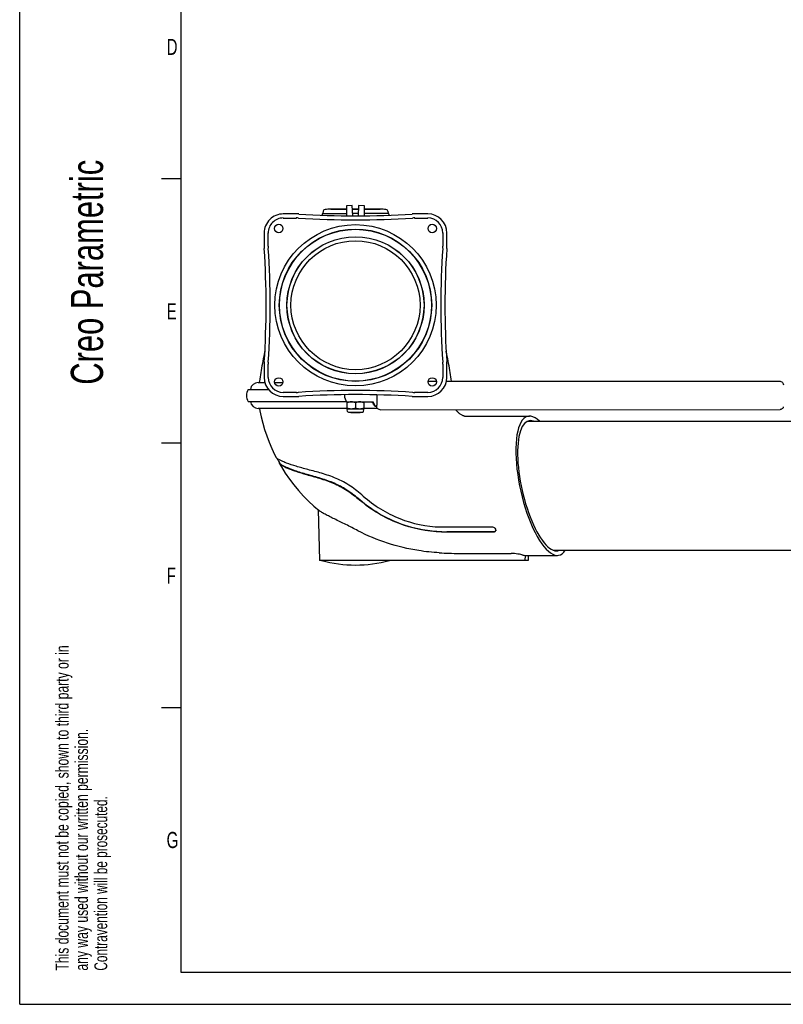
# Model space of a CAD drawing. Extents: x 0 to 420, y 0 to 297.
# Tile 1 of 13: x 0 to 118, y 0 to 153. Entities that reach past the tile are written whole.
import ezdxf

# ---------------------------------------------------------------- set-up
doc = ezdxf.new("R2010")
doc.units = 0
doc.header["$LTSCALE"] = 23.1
for name, color, linetype in [('100001_DXF_CONTINUOUS_LINE', 7, 'CONTINUOUS'), ('100188_DXF_CONTINUOUS_LINE', 7, 'CONTINUOUS'), ('100249_DXF_CONTINUOUS_LINE', 7, 'CONTINUOUS'), ('100263_DXF_CONTINUOUS_LINE', 7, 'CONTINUOUS'), ('100331_DXF_FORMAT', 7, 'CONTINUOUS'), ('100337_DXF_CONTINUOUS_LINE', 7, 'CONTINUOUS'), ('100935_DXF_CONTINUOUS_LINE', 7, 'CONTINUOUS'), ('100940_DXF_CONTINUOUS_LINE', 7, 'CONTINUOUS'), ('100945_DXF_CONTINUOUS_LINE', 7, 'CONTINUOUS'), ('105-5481_DXF_CONTINUOUS_LI', 7, 'CONTINUOUS'), ('9900420_DXF_CONTINUOUS_LIN', 7, 'CONTINUOUS'), ('GAS_SPRING_BDXF_CONTINUOUS', 7, 'CONTINUOUS'), ('LOCK_NUT_M8_DXF_CONTINUOUS', 7, 'CONTINUOUS')]:
    doc.layers.add(name, color=color, linetype=linetype)
doc.styles.get("Standard").update_dxf_attribs({"font": 'txt', "width": 0.7})

# ---------------------------------------------------------------- blocks, each defined once
blk = doc.blocks.new('SYMBOL_16_BL0', base_point=(7.49, 145.42))
at = {"layer": '100331_DXF_FORMAT', "color": 7, "linetype": 'CONTINUOUS'}
for q in [(0, 14.98), (14.98, 0)]:
    blk.add_line((0, 0), q, dxfattribs=at)
for s, height, width, p in [('Creo Parametric', 4.9947, 0.71746, (12.92, 96.09)), ('This document must not be copied, shown to third party or in', 1.9979, 0.704762, (7.58, 5.22)), ('any way used without our written permission.', 1.9979, 0.705628, (10.58, 5.22)), ('Contravention will be prosecuted.', 1.9979, 0.684704, (13.57, 5.22))]:
    blk.add_text(s, height=height, rotation=90, dxfattribs=dict(at, width=width)).set_placement(p)

msp = doc.modelspace()

# ---------------------------------------------------------------- linework, layer by layer
at = {"layer": '100001_DXF_CONTINUOUS_LINE', "color": 7, "linetype": 'CONTINUOUS'}
for p, q in [((36.96, 96.42), (38.01, 96.42)), ((39.51, 96.42), (40.79, 96.42)), ((50.75, 92.42), (36.96, 92.42)), ((55.45, 92.42), (53.35, 92.42)), ((68.97, 91.22), (79.03, 91.22)), ((39.88, 84.67), (40, 84.45)), ((40, 84.45), (40.13, 84.21)), ((40.13, 84.21), (40.25, 83.98)), ((40.25, 83.98), (40.26, 83.96)), ((40.27, 83.95), (40.26, 83.96)), ((46.24, 76.73), (46.45, 68.82)), ((65.2, 74.04), (65.28, 74.03)), ((65.99, 74.03), (73.27, 74.03)), ((66.2, 73.25), (73.49, 73.25)), ((73.5, 73.28), (66.22, 73.28)), ((78.8, 68.82), (46.45, 68.82)), ((68.1, 69.92), (76.16, 69.92)), ((78.36, 68.82), (78.38, 69.62)), ((78.38, 69.62), (83.34, 69.62)), ((78.82, 69.62), (78.8, 68.82))]:
    msp.add_line(p, q, dxfattribs=at)
for points in [[(38, 101.3), (37.98, 101.2), (37.9, 100.83), (37.83, 100.46), (37.75, 100.09), (37.68, 99.72), (37.62, 99.36), (37.55, 99), (37.49, 98.65), (37.43, 98.3), (37.37, 97.96), (37.32, 97.62), (37.27, 97.29), (37.22, 96.96), (37.17, 96.64), (37.14, 96.42)], [(66.94, 96.63), (66.93, 96.64), (66.89, 96.96), (66.84, 97.29), (66.79, 97.62), (66.73, 97.96), (66.67, 98.3), (66.62, 98.65), (66.55, 99), (66.49, 99.36), (66.42, 99.72), (66.35, 100.09), (66.28, 100.46), (66.2, 100.83), (66.12, 101.2), (66.1, 101.3)], [(37.17, 92.42), (37.23, 92.06), (37.43, 91.1), (37.68, 90.12), (37.97, 89.14), (38.29, 88.18), (38.66, 87.2), (39.07, 86.22), (39.51, 85.26), (39.74, 84.82)], [(68.97, 91.22), (68.96, 91.22), (68.94, 91.22), (68.91, 91.23), (68.86, 91.24), (68.8, 91.26), (68.72, 91.28), (68.64, 91.32), (68.56, 91.36), (68.46, 91.41), (68.37, 91.47), (68.28, 91.53), (68.18, 91.6), (68.09, 91.68), (68, 91.76), (67.92, 91.84), (67.84, 91.92), (67.76, 92.01), (67.68, 92.1), (67.61, 92.19), (67.59, 92.23)], [(40.22, 83.93), (40.56, 83.33), (41.16, 82.38), (41.8, 81.45), (42.49, 80.54), (43.22, 79.67), (43.99, 78.82), (44.78, 78.02), (45.61, 77.26), (46.46, 76.55)]]:
    msp.add_lwpolyline(points, dxfattribs=at)
for centre, radius, start, end in [((36.96, 95.22), 1.2, 90, 172.8136), ((36.96, 93.62), 1.2, 187.1864, 270), ((40.43, 84.04), 0.24, 205.2907, 209.4445), ((65.99, 139.98), 65.95, 269.3874, 270.0002), ((89.74, 78.05), 16.59, 195.1714, 195.7287), ((73.58, 73.48), 0.206, 337.084, 345.5247), ((66.2, 136.25), 63, 269.2715, 270.0006), ((66.22, 135.95), 62.67, 269.2681, 270.0011), ((52.05, 88.12), 20, 254.7519, 285.2481), ((68.07, 119.6), 49.67, 266.5, 270.0354)]:
    msp.add_arc(centre, radius, start, end, dxfattribs=at)
for centre, major_axis, ratio, start_param, end_param in [((81.18, 80.42), (-2.42, 10.77), 0.327316, 5.823198, 9.737793), ((81.18, 80.42), (-2.27, 10.07), 0.327316, -0.213507, 3.20813), ((78.65, 80.42), (0.31, 10.8), 0.36637, -3.236671, -3.131175)]:
    msp.add_ellipse(centre, major_axis=major_axis, ratio=ratio, start_param=start_param, end_param=end_param, dxfattribs=at)
for points, knots in [([(39.8, 84.73), (39.8, 84.74), (39.77, 84.77), (39.75, 84.8), (39.74, 84.82)], [0, 0, 0, 0, 0.285065, 1, 1, 1, 1]), ([(53.25, 78.81), (52.62, 79.36), (51.63, 80.16), (50.19, 81.03), (48.71, 81.74), (46.86, 82.36), (44.76, 82.9), (42.95, 83.39), (41.66, 83.82), (40.84, 84.15), (40.38, 84.36), (40.05, 84.54), (39.87, 84.67), (39.8, 84.73)], [0, 0, 0, 0, 0.170664, 0.25559, 0.339527, 0.501127, 0.648923, 0.776958, 0.880616, 0.922019, 0.955897, 0.98193, 1, 1, 1, 1]), ([(40.21, 84.06), (40.2, 84.04), (40.19, 84), (40.2, 83.96), (40.21, 83.94)], [0, 0, 0, 0, 0.466465, 1, 1, 1, 1]), ([(40.22, 83.93), (40.25, 83.87), (40.38, 83.74), (40.65, 83.57), (41.03, 83.37), (41.52, 83.14), (42.12, 82.91), (43.11, 82.55), (44.57, 82.12), (46.53, 81.58), (48.29, 81), (49.71, 80.33), (51.1, 79.5), (52.07, 78.74), (52.69, 78.21)], [0, 0, 0, 0, 0.014896, 0.037859, 0.069062, 0.108227, 0.15496, 0.208774, 0.335471, 0.483846, 0.648583, 0.735092, 0.823022, 1, 1, 1, 1]), ([(40.37, 83.83), (40.36, 83.84), (40.32, 83.88), (40.28, 83.92), (40.27, 83.95)], [0, 0, 0, 0, 0.300999, 1, 1, 1, 1]), ([(52.71, 78.23), (52.11, 78.74), (50.94, 79.66), (49.01, 80.75), (46.95, 81.5), (44.88, 82.06), (43.05, 82.6), (41.71, 83.1), (40.87, 83.49), (40.49, 83.72), (40.37, 83.83)], [0, 0, 0, 0, 0.172271, 0.325433, 0.485198, 0.651515, 0.797325, 0.902315, 0.966288, 1, 1, 1, 1]), ([(65.4, 73.26), (63.13, 73.29), (59.66, 74.03), (55.5, 76.07), (53.58, 77.44), (52.69, 78.21)], [0, 0, 0, 0, 0.492224, 0.745966, 1, 1, 1, 1]), ([(65.41, 73.29), (63.44, 73.31), (60.17, 73.93), (55.94, 75.82), (53.74, 77.34), (52.71, 78.23)], [0, 0, 0, 0, 0.428263, 0.703947, 1, 1, 1, 1]), ([(53.25, 78.81), (54.09, 78.07), (55.89, 76.75), (59.79, 74.79), (63.05, 74.06), (65.2, 74.04)], [0, 0, 0, 0, 0.25438, 0.508136, 1, 1, 1, 1]), ([(52.43, 73.44), (51.8, 73.77), (50.6, 74.39), (49.12, 75.11), (48.05, 75.63), (47.39, 75.97), (46.87, 76.26), (46.57, 76.46), (46.46, 76.55)], [0, 0, 0, 0, 0.313562, 0.605163, 0.733014, 0.843731, 0.933722, 1, 1, 1, 1]), ([(65.04, 70.02), (63.97, 70.08), (59.63, 70.55), (55.35, 71.89), (52.43, 73.44)], [0, 0, 0, 0, 0.243969, 1, 1, 1, 1]), ([(73.27, 74.03), (73.37, 74.03), (73.57, 73.97), (73.71, 73.8), (73.73, 73.71)], [0, 0, 0, 0, 0.520441, 1, 1, 1, 1]), ([(73.77, 73.4), (73.75, 73.36), (73.66, 73.27), (73.55, 73.25), (73.49, 73.25)], [0, 0, 0, 0, 0.45796, 1, 1, 1, 1]), ([(73.5, 73.28), (73.56, 73.28), (73.66, 73.3), (73.74, 73.37), (73.77, 73.41)], [0, 0, 0, 0, 0.535587, 1, 1, 1, 1]), ([(73.77, 73.56), (73.78, 73.55), (73.79, 73.51), (73.79, 73.46), (73.78, 73.43)], [0, 0, 0, 0, 0.261934, 1, 1, 1, 1]), ([(77.97, 69.68), (77.87, 69.71), (77.63, 69.77), (77.03, 69.87), (76.52, 69.92), (76.16, 69.92)], [0, 0, 0, 0, 0.164355, 0.410473, 1, 1, 1, 1])]:
    msp.add_open_spline(points, degree=3, knots=knots, dxfattribs=at)
at = {"layer": '100188_DXF_CONTINUOUS_LINE', "color": 7, "linetype": 'CONTINUOUS'}
for p, q in [((51.56, 123.86), (50.66, 123.83)), ((50.66, 123.83), (50.66, 122.29)), ((51.62, 122.28), (51.56, 123.86)), ((52.54, 123.86), (52.49, 122.28)), ((53.44, 123.83), (52.54, 123.86)), ((53.44, 122.29), (53.44, 123.83))]:
    msp.add_line(p, q, dxfattribs=at)
at = {"layer": '100249_DXF_CONTINUOUS_LINE', "color": 7, "linetype": 'CONTINUOUS'}
msp.add_circle((52.05, 108.42), 10, dxfattribs=at)
at = {"layer": '100263_DXF_CONTINUOUS_LINE', "color": 7, "linetype": 'CONTINUOUS'}
for p, q in [((78.7, 90.42), (141.09, 90.42)), ((82.7, 70.42), (142.11, 70.42))]:
    msp.add_line(p, q, dxfattribs=at)
at = {"layer": '100331_DXF_FORMAT', "color": 7, "linetype": 'CONTINUOUS'}
for p, q in [((0, 0), (0, 297)), ((25, 292), (25, 5)), ((25, 128), (22, 128)), ((25, 87), (22, 87)), ((25, 46), (22, 46)), ((25, 5), (415, 5)), ((0, 0), (420, 0))]:
    msp.add_line(p, q, dxfattribs=at)
at = {"layer": '100337_DXF_CONTINUOUS_LINE', "color": 7, "linetype": 'CONTINUOUS'}
for p, q in [((35.39, 95.37), (38.55, 95.37)), ((35.39, 93.47), (50.64, 93.47))]:
    msp.add_line(p, q, dxfattribs=at)
msp.add_arc((37.26, 94.42), 2.1, 153.1035, 206.8965, dxfattribs=at)
at = {"layer": '100935_DXF_CONTINUOUS_LINE', "color": 7, "linetype": 'CONTINUOUS'}
for radius in [11.78, 11.77, 10.63, 10.62]:
    msp.add_circle((52.05, 108.42), radius, dxfattribs=at)
at = {"layer": '100940_DXF_CONTINUOUS_LINE', "color": 7, "linetype": 'CONTINUOUS'}
for radius in [12.5, 11.81, 11.8]:
    msp.add_circle((52.05, 108.42), radius, dxfattribs=at)
at = {"layer": '100945_DXF_CONTINUOUS_LINE', "color": 7, "linetype": 'CONTINUOUS'}
for p, q in [((42.88, 122.57), (40.85, 122.57)), ((63.26, 122.57), (61.22, 122.57)), ((40.85, 121.94), (42.88, 121.94)), ((61.22, 121.94), (63.26, 121.94)), ((37.89, 119.61), (37.89, 117.58)), ((38.52, 117.58), (38.52, 119.62)), ((65.58, 119.62), (65.58, 117.58)), ((66.21, 117.58), (66.21, 119.61)), ((37.89, 99.27), (37.89, 97.23)), ((38.52, 97.23), (38.52, 99.26)), ((65.58, 99.26), (65.58, 97.23)), ((66.21, 97.23), (66.21, 99.27)), ((42.88, 94.9), (40.85, 94.9)), ((63.26, 94.9), (61.22, 94.9)), ((40.85, 94.27), (42.88, 94.27)), ((61.22, 94.27), (63.26, 94.27))]:
    msp.add_line(p, q, dxfattribs=at)
for centre in [(40.15, 120.32), (63.95, 120.32), (40.15, 96.52), (63.95, 96.52)]:
    msp.add_circle(centre, 0.65, dxfattribs=at)
for centre, radius, start, end in [((40.85, 119.62), 2.96, 90.0346, 180.0346), ((42.88, 116.82), 5.76, 86.2878, 90.0346), ((51.96, 256.67), 134.39, 266.2878, 270.0399), ((52.15, 256.67), 134.39, 269.9601, 273.7122), ((61.22, 116.82), 5.76, 89.9654, 93.7122), ((63.26, 119.62), 2.96, 359.9654, 89.9654), ((40.85, 119.62), 2.33, 90.0346, 180.0346), ((42.88, 116.82), 5.13, 86.2878, 90.0346), ((51.96, 256.67), 135.02, 266.2878, 270.0397), ((52.15, 256.67), 135.02, 269.9603, 273.7122), ((61.22, 116.82), 5.13, 89.9654, 93.7122), ((63.26, 119.62), 2.33, 359.9654, 89.9654), ((43.65, 117.58), 5.76, 180.0346, 183.7881), ((-96.19, 108.32), 134.39, 0.042, 3.7881), ((43.65, 117.58), 5.13, 180.0346, 183.7881), ((-96.19, 108.32), 135.02, 0.0419, 3.7881), ((200.3, 108.32), 135.02, 176.2119, 179.9581), ((60.45, 117.58), 5.13, 356.2119, 359.9654), ((200.3, 108.32), 134.39, 176.2119, 179.958), ((60.45, 117.58), 5.76, 356.2119, 359.9654), ((-96.19, 108.52), 134.39, 356.2119, 359.958), ((-96.19, 108.52), 135.02, 356.2119, 359.9581), ((200.3, 108.52), 135.02, 180.0419, 183.7881), ((200.3, 108.52), 134.39, 180.042, 183.7881), ((43.65, 99.26), 5.76, 176.2119, 179.9654), ((43.65, 99.26), 5.13, 176.2119, 179.9654), ((60.45, 99.26), 5.13, 0.0346, 3.7881), ((60.45, 99.26), 5.76, 0.0346, 3.7881), ((40.85, 97.23), 2.96, 179.9654, 269.9654), ((40.85, 97.23), 2.33, 179.9654, 269.9654), ((63.26, 97.23), 2.96, 270.0346, 0.0346), ((63.26, 97.23), 2.33, 270.0346, 0.0346), ((42.88, 100.03), 5.13, 269.9654, 273.7122), ((51.96, -39.83), 135.02, 89.9603, 93.7122), ((52.15, -39.83), 135.02, 86.2878, 90.0397), ((61.22, 100.03), 5.13, 266.2878, 270.0346), ((42.88, 100.03), 5.76, 269.9654, 273.7122), ((51.96, -39.83), 134.39, 89.9601, 93.7122), ((52.15, -39.83), 134.39, 86.2878, 90.0399), ((61.22, 100.03), 5.76, 266.2878, 270.0346)]:
    msp.add_arc(centre, radius, start, end, dxfattribs=at)
at = {"layer": '105-5481_DXF_CONTINUOUS_LI', "color": 7, "linetype": 'CONTINUOUS'}
for p, q in [((47.06, 123.02), (47, 122.66)), ((47, 122.66), (50.66, 122.66)), ((48.21, 123.34), (48.21, 123.32)), ((50.66, 123.34), (48.21, 123.34)), ((48.21, 123.32), (50.66, 123.32)), ((52.52, 123.34), (51.58, 123.34)), ((51.58, 123.32), (52.52, 123.32)), ((52.5, 122.66), (51.6, 122.66)), ((55.89, 123.34), (53.44, 123.34)), ((53.44, 123.32), (55.89, 123.32)), ((57.11, 122.66), (53.44, 122.66)), ((55.89, 123.34), (55.89, 123.32)), ((57.04, 123.02), (57.11, 122.66))]:
    msp.add_line(p, q, dxfattribs=at)
for centre, radius, start, end in [((66.72, 119.38), 20.1, 171.1852, 171.4133), ((47.16, 122.41), 0.3, 122.6728, 171.1852), ((47.35, 122.97), 0.3, 93.7727, 169.4941), ((52.05, 51.74), 71.69, 93.0705, 93.7727), ((52.05, 51.74), 71.69, 86.2273, 86.9295), ((56.75, 122.97), 0.3, 10.5059, 86.2273), ((56.95, 122.41), 0.3, 8.8148, 57.3272), ((37.38, 119.38), 20.1, 8.5867, 8.8148)]:
    msp.add_arc(centre, radius, start, end, dxfattribs=at)
at = {"layer": '9900420_DXF_CONTINUOUS_LIN', "color": 7, "linetype": 'CONTINUOUS'}
for p, q in [((51.29, 91.82), (51.39, 91.72)), ((52.72, 91.72), (51.39, 91.72)), ((52.72, 91.72), (51.39, 91.72)), ((52.82, 91.82), (52.72, 91.72))]:
    msp.add_line(p, q, dxfattribs=at)
at = {"layer": '9900420_DXF_CONTINUOUS_LIN', "color": 2, "linetype": 'CONTINUOUS'}
for p, q in [((51.39, 91.82), (51.39, 91.72)), ((52.72, 91.82), (52.72, 91.72))]:
    msp.add_line(p, q, dxfattribs=at)
at = {"layer": 'GAS_SPRING_BDXF_CONTINUOUS', "color": 7, "linetype": 'CONTINUOUS'}
for p, q in [((63.31, 96.63), (64.59, 96.63)), ((66.15, 96.63), (117.86, 96.63)), ((50.68, 93.42), (54.77, 93.42)), ((55.35, 92.72), (55.1, 92.72)), ((55.85, 92.22), (117.86, 92.23))]:
    msp.add_line(p, q, dxfattribs=at)
for centre, radius, start, end in [((52.05, 94.42), 1.7, 175.5801, 180), ((52.05, 94.42), 1.7, 180.0008, 216.0327), ((13.42, 94.42), 42, 0.0008, 0.138)]:
    msp.add_arc(centre, radius, start, end, dxfattribs=at)
for points, knots in [([(117.86, 96.63), (117.95, 96.63), (118.14, 96.57), (118.34, 96.35), (118.37, 96.16), (118.38, 96.06)], [0, 0, 0, 0, 0.333044, 0.651527, 1, 1, 1, 1]), ([(55.09, 92.73), (55.08, 92.74), (55.06, 92.76), (55.03, 92.81), (54.98, 92.87), (54.93, 92.95), (54.86, 93.05), (54.77, 93.21), (54.7, 93.34), (54.66, 93.42)], [0, 0, 0, 0, 0.043169, 0.114567, 0.212149, 0.333303, 0.475247, 0.635274, 1, 1, 1, 1]), ([(54.77, 93.42), (54.79, 93.38), (54.83, 93.29), (54.89, 93.16), (54.95, 93.05), (55, 92.95), (55.04, 92.87), (55.07, 92.81), (55.08, 92.78), (55.09, 92.76), (55.1, 92.74), (55.1, 92.73), (55.1, 92.73)], [0, 0, 0, 0, 0.198057, 0.380518, 0.544899, 0.688589, 0.808684, 0.902244, 0.938222, 0.966608, 0.987217, 1, 1, 1, 1]), ([(55.35, 92.72), (55.35, 92.72), (55.35, 92.73), (55.36, 92.74), (55.36, 92.76), (55.37, 92.8), (55.38, 92.86), (55.38, 92.93), (55.39, 93.02), (55.39, 93.12), (55.4, 93.27), (55.41, 93.49), (55.41, 93.78), (55.42, 94.1), (55.42, 94.31), (55.42, 94.42)], [0, 0, 0, 0, 0.002311, 0.006414, 0.02129, 0.045366, 0.078529, 0.120505, 0.170909, 0.229266, 0.295024, 0.446157, 0.618531, 0.805528, 1, 1, 1, 1]), ([(55.1, 92.72), (55.1, 92.72), (55.09, 92.73), (55.09, 92.73), (55.09, 92.73)], [0, 0, 0, 0, 0.362453, 1, 1, 1, 1]), ([(55.1, 92.73), (55.1, 92.73), (55.1, 92.73), (55.1, 92.72), (55.1, 92.72)], [0, 0, 0, 0, 0.615419, 1, 1, 1, 1]), ([(55.85, 92.22), (55.77, 92.22), (55.6, 92.27), (55.4, 92.44), (55.35, 92.62), (55.33, 92.72)], [0, 0, 0, 0, 0.311849, 0.617016, 1, 1, 1, 1]), ([(118.36, 92.67), (118.35, 92.57), (118.27, 92.41), (118.07, 92.26), (117.93, 92.23), (117.86, 92.23)], [0, 0, 0, 0, 0.417117, 0.706415, 1, 1, 1, 1])]:
    msp.add_open_spline(points, degree=3, knots=knots, dxfattribs=at)
at = {"layer": 'LOCK_NUT_M8_DXF_CONTINUOUS', "color": 7, "linetype": 'CONTINUOUS'}
for p, q in [((50.75, 92.44), (50.75, 93.42)), ((52.05, 93.31), (52.05, 92.44)), ((53.35, 93.42), (53.35, 92.44)), ((50.75, 92.44), (50.75, 92.32)), ((53.35, 92.32), (50.75, 92.32)), ((50.8, 91.96), (50.78, 92.27)), ((50.94, 91.82), (53.17, 91.82)), ((53.31, 91.96), (53.32, 92.27)), ((53.35, 92.32), (53.35, 92.44))]:
    msp.add_line(p, q, dxfattribs=at)
for centre, radius, start, end in [((50.72, 92.27), 0.06, 2.2914, 62.2649), ((50.94, 91.96), 0.14, 182.2914, 270.0008), ((53.17, 91.96), 0.14, 270.0008, 357.7102), ((53.38, 92.27), 0.06, 117.7366, 177.7102)]:
    msp.add_arc(centre, radius, start, end, dxfattribs=at)
for points, knots in [([(51.4, 93.42), (51.29, 93.42), (51.07, 93.4), (50.86, 93.34), (50.75, 93.31)], [0, 0, 0, 0, 0.498127, 1, 1, 1, 1]), ([(52.05, 93.31), (51.95, 93.34), (51.73, 93.4), (51.51, 93.42), (51.4, 93.42)], [0, 0, 0, 0, 0.501873, 1, 1, 1, 1]), ([(52.7, 93.42), (52.59, 93.42), (52.37, 93.4), (52.16, 93.34), (52.05, 93.31)], [0, 0, 0, 0, 0.498127, 1, 1, 1, 1]), ([(53.35, 93.31), (53.25, 93.34), (53.03, 93.4), (52.81, 93.42), (52.7, 93.42)], [0, 0, 0, 0, 0.501873, 1, 1, 1, 1]), ([(51.4, 92.32), (51.29, 92.32), (51.07, 92.35), (50.86, 92.41), (50.75, 92.44)], [0, 0, 0, 0, 0.498127, 1, 1, 1, 1]), ([(52.05, 92.44), (51.95, 92.41), (51.73, 92.35), (51.51, 92.32), (51.4, 92.32)], [0, 0, 0, 0, 0.501873, 1, 1, 1, 1]), ([(52.7, 92.32), (52.59, 92.32), (52.37, 92.35), (52.16, 92.41), (52.05, 92.44)], [0, 0, 0, 0, 0.498127, 1, 1, 1, 1]), ([(53.35, 92.44), (53.25, 92.41), (53.03, 92.35), (52.81, 92.32), (52.7, 92.32)], [0, 0, 0, 0, 0.501873, 1, 1, 1, 1])]:
    msp.add_open_spline(points, degree=3, knots=knots, dxfattribs=at)

# ---------------------------------------------------------------- block references
at = {"layer": '100331_DXF_FORMAT', "color": 7, "linetype": 'CONTINUOUS'}
msp.add_blockref('SYMBOL_16_BL0', (7.49, 145.42), dxfattribs=at)

# ---------------------------------------------------------------- texts
at = {"layer": '100331_DXF_FORMAT', "color": 7, "linetype": 'CONTINUOUS', "char_height": 2.5, "attachment_point": 1}
for s, insert, width in [('D', (22.77, 149.73), 3.3929), ('E', (22.77, 108.73), 2.6786), ('F', (22.77, 67.73), 2.6786), ('G', (22.77, 26.73), 2.9464)]:
    msp.add_mtext(s, dxfattribs=dict(at, insert=insert, width=width))

doc.saveas('drawing.dxf')
